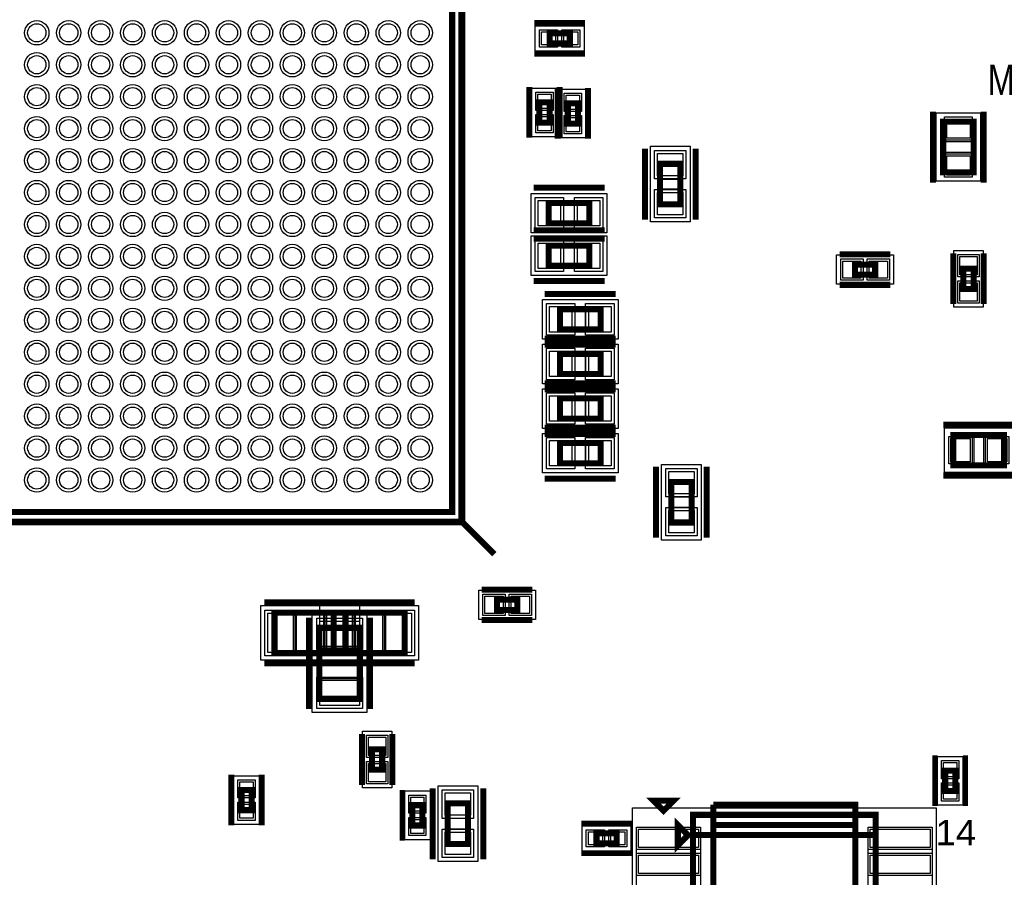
# Model space of a CAD drawing. Extents: x -10 to 137, y -26 to 192.
# Tile 38 of 78: x 62 to 87, y 67 to 89. Entities that reach past the tile are written whole.
import ezdxf

# ---------------------------------------------------------------- set-up
doc = ezdxf.new("R2010")
doc.units = 0
for name, color, linetype in [('BG_SILKSCREEN_TOP', 7, 'CONTINUOUS'), ('PG_ASSEMBLY_TOP', 120, 'CONTINUOUS'), ('PG_DFA_BOUND_TOP', 95, 'CONTINUOUS'), ('PG_PLACE_BOUND_TOP', 23, 'CONTINUOUS'), ('PG_SILKSCREEN_TOP', 7, 'CONTINUOUS'), ('PG_SOLDERMASK_TOP', 110, 'CONTINUOUS'), ('PIN_PASTEMASK_TOP', 212, 'CONTINUOUS'), ('PIN_SOLDERMASK_TOP', 110, 'CONTINUOUS'), ('PIN_TOP', 140, 'CONTINUOUS'), ('VKO_TOP', 243, 'CONTINUOUS')]:
    doc.layers.add(name, color=color, linetype=linetype)

msp = doc.modelspace()

# ---------------------------------------------------------------- linework, layer by layer
at = {"layer": 'PG_ASSEMBLY_TOP', "const_width": 0.1524}
for points in [[(72.898, 76.454), (72.898, 92.456), (56.896, 92.456), (56.896, 76.454), (72.898, 76.454)], [(75.336298, 88.18819), (75.844298, 88.18819), (75.844298, 88.44219), (75.336298, 88.44219), (75.336298, 88.18819)], [(75.0824, 86.715092), (75.0824, 86.207092), (75.3364, 86.207092), (75.3364, 86.715092), (75.0824, 86.715092)], [(75.7936, 86.689692), (75.7936, 86.181692), (76.0476, 86.181692), (76.0476, 86.689692), (75.7936, 86.689692)], [(85.1916, 86.230201), (85.1916, 84.960201), (85.9536, 84.960201), (85.9536, 86.230201), (85.1916, 86.230201)], [(78.613, 84.157566), (78.613, 85.173566), (78.105, 85.173566), (78.105, 84.157566), (78.613, 84.157566)], [(75.315572, 83.68538), (76.331572, 83.68538), (76.331572, 84.19338), (75.315572, 84.19338), (75.315572, 83.68538)], [(75.315826, 82.61858), (76.331572, 82.61858), (76.331572, 83.126326), (75.315572, 83.12658), (75.315826, 82.61858)], [(82.982001, 82.3976), (83.490001, 82.3976), (83.490001, 82.6516), (82.982001, 82.6516), (82.982001, 82.3976)], [(85.6996, 82.550201), (85.6996, 82.042201), (85.9536, 82.042201), (85.9536, 82.550201), (85.6996, 82.550201)], [(76.613799, 81.534), (75.597799, 81.534), (75.597799, 81.026), (76.613799, 81.026), (76.613799, 81.534)], [(76.613799, 80.4164), (75.597799, 80.4164), (75.597799, 79.9084), (76.613799, 79.9084), (76.613799, 80.4164)], [(76.613799, 79.2988), (75.597799, 79.2988), (75.597799, 78.7908), (76.613799, 78.7908), (76.613799, 79.2988)], [(85.448399, 77.6224), (86.718399, 77.6224), (86.718399, 78.3844), (85.448399, 78.3844), (85.448399, 77.6224)], [(76.613799, 78.1812), (75.597799, 78.1812), (75.597799, 77.6732), (76.613799, 77.6732), (76.613799, 78.1812)], [(78.8924, 76.192601), (78.8924, 77.208601), (78.3844, 77.208601), (78.3844, 76.192601), (78.8924, 76.192601)], [(74.527524, 74.257408), (74.019524, 74.257408), (74.019524, 74.003408), (74.527524, 74.003408), (74.527524, 74.257408)], [(68.449601, 72.920202), (70.227601, 72.920202), (70.227601, 73.936202), (68.449601, 73.936202), (68.449601, 72.920202)], [(71.707599, 73.936202), (69.929599, 73.936202), (69.929599, 72.920202), (71.707599, 72.920202), (71.707599, 73.936202)], [(70.5866, 71.777001), (70.5866, 73.555001), (69.5706, 73.555001), (69.5706, 71.777001), (70.5866, 71.777001)], [(70.8914, 70.510601), (70.8914, 70.002601), (71.1454, 70.002601), (71.1454, 70.510601), (70.8914, 70.510601)], [(85.2424, 69.977508), (85.2424, 69.469508), (85.4964, 69.469508), (85.4964, 69.977508), (85.2424, 69.977508)], [(67.87642, 68.98767), (67.87642, 69.49567), (67.62242, 69.49567), (67.62242, 68.98767), (67.87642, 68.98767)], [(71.899158, 69.112801), (71.899158, 68.604801), (72.153158, 68.604801), (72.153158, 69.112801), (71.899158, 69.112801)], [(72.788158, 69.156801), (72.788158, 68.140801), (73.296158, 68.140801), (73.296158, 69.156801), (72.788158, 69.156801)], [(78.802454, 68.363714), (78.548454, 68.617714), (78.548454, 68.109714), (78.802454, 68.363714)], [(78.929454, 63.791714), (83.501454, 63.791714), (83.501454, 68.871714), (78.929454, 68.871714), (78.929454, 68.363714), (83.501454, 68.363714)], [(77.01946, 68.40871), (76.51146, 68.40871), (76.51146, 68.15471), (77.01946, 68.15471), (77.01946, 68.40871)], [(83.501454, 68.363714), (78.929454, 68.363714), (78.929454, 63.791714)]]:
    msp.add_lwpolyline(points, dxfattribs=at)
at = {"layer": 'PG_DFA_BOUND_TOP'}
for points in [[(73.0758, 76.2762), (73.0758, 92.6338), (56.7182, 92.6338), (56.7182, 76.2762)], [(74.98019, 88.63269), (76.200406, 88.63269), (76.200406, 87.99769), (74.98019, 87.99769)], [(74.8919, 85.850984), (74.8919, 87.0712), (75.5269, 87.0712), (75.5269, 85.850984)], [(76.2381, 87.0458), (76.2381, 85.825584), (75.6031, 85.825584), (75.6031, 87.0458)], [(85.0138, 86.4489), (86.1314, 86.4489), (86.1314, 84.741502), (85.0138, 84.741502)], [(78.8543, 83.7184), (77.8637, 83.7184), (77.8637, 85.612732), (78.8543, 85.612732)], [(74.876406, 83.44408), (74.876406, 84.43468), (76.770738, 84.43468), (76.770738, 83.44408)], [(74.876406, 82.377026), (74.876406, 83.367626), (76.770738, 83.367626), (76.770738, 82.377026)], [(82.525001, 82.1563), (82.525001, 82.8929), (83.947, 82.8929), (83.947, 82.1563)], [(85.4583, 83.0072), (86.1949, 83.0072), (86.1949, 81.585201), (85.4583, 81.585201)], [(75.1586, 81.7753), (77.052998, 81.7753), (77.052998, 80.7847), (75.1586, 80.7847)], [(75.1586, 80.6577), (77.052998, 80.6577), (77.052998, 79.6671), (75.1586, 79.6671)], [(75.1586, 79.5401), (77.052998, 79.5401), (77.052998, 78.5495), (75.1586, 78.5495)], [(75.1586, 78.4225), (77.052998, 78.4225), (77.052998, 77.4319), (75.1586, 77.4319)], [(85.2297, 77.4446), (85.2297, 78.5622), (86.937098, 78.5622), (86.937098, 77.4446)], [(79.1337, 75.753402), (78.1431, 75.753402), (78.1431, 77.6478), (79.1337, 77.6478)], [(74.984524, 74.498708), (74.984524, 73.762108), (73.562525, 73.762108), (73.562525, 74.498708)], [(68.103303, 72.742402), (68.103303, 74.114002), (70.5739, 74.114002), (70.5739, 72.742402)], [(72.053897, 74.114002), (72.053897, 72.742402), (69.5833, 72.742402), (69.5833, 74.114002)], [(70.7644, 71.430703), (69.3928, 71.430703), (69.3928, 73.9013), (70.7644, 73.9013)], [(70.6501, 70.9676), (71.3867, 70.9676), (71.3867, 69.545601), (70.6501, 69.545601)], [(85.0519, 70.333707), (85.6869, 70.333707), (85.6869, 69.113309), (85.0519, 69.113309)], [(67.43192, 69.851778), (68.06692, 69.851778), (68.06692, 68.631562), (67.43192, 68.631562)], [(72.546858, 69.596), (73.537458, 69.596), (73.537458, 67.701602), (72.546858, 67.701602)], [(71.708658, 69.469), (72.343658, 69.469), (72.343658, 68.248601), (71.708658, 68.248601)], [(77.413759, 63.613914), (77.413759, 69.049514), (85.017148, 69.049514), (85.017148, 63.613914)], [(77.375659, 68.59921), (77.375659, 67.96421), (76.15526, 67.96421), (76.15526, 68.59921)]]:
    msp.add_lwpolyline(points, close=True, dxfattribs=at)
at = {"layer": 'PG_PLACE_BOUND_TOP'}
for points in [[(56.896, 76.454), (56.896, 92.456), (72.898, 92.456), (72.898, 76.454)], [(75.336298, 88.44219), (75.844298, 88.44219), (75.844298, 88.18819), (75.336298, 88.18819)], [(75.0824, 86.207092), (75.0824, 86.715092), (75.3364, 86.715092), (75.3364, 86.207092)], [(76.0476, 86.689692), (76.0476, 86.181692), (75.7936, 86.181692), (75.7936, 86.689692)], [(85.1916, 86.230201), (85.9536, 86.230201), (85.9536, 84.960201), (85.1916, 84.960201)], [(78.613, 84.157566), (78.105, 84.157566), (78.105, 85.173566), (78.613, 85.173566)], [(75.315572, 83.68538), (75.315572, 84.19338), (76.331572, 84.19338), (76.331572, 83.68538)], [(75.315826, 82.61858), (75.315826, 83.12658), (76.331826, 83.12658), (76.331826, 82.61858)], [(82.982001, 82.3976), (82.982001, 82.6516), (83.490001, 82.6516), (83.490001, 82.3976)], [(85.6996, 82.550201), (85.9536, 82.550201), (85.9536, 82.042201), (85.6996, 82.042201)], [(75.597799, 81.534), (76.613799, 81.534), (76.613799, 81.026), (75.597799, 81.026)], [(75.597799, 80.4164), (76.613799, 80.4164), (76.613799, 79.9084), (75.597799, 79.9084)], [(75.597799, 79.2988), (76.613799, 79.2988), (76.613799, 78.7908), (75.597799, 78.7908)], [(75.597799, 78.1812), (76.613799, 78.1812), (76.613799, 77.6732), (75.597799, 77.6732)], [(85.448399, 77.6224), (85.448399, 78.3844), (86.718399, 78.3844), (86.718399, 77.6224)], [(78.8924, 76.192601), (78.8924, 77.208601), (78.3844, 77.208601), (78.3844, 76.192601)], [(74.527524, 74.257408), (74.527524, 74.003408), (74.019524, 74.003408), (74.019524, 74.257408)], [(68.449601, 72.920202), (70.227601, 72.920202), (70.227601, 73.936202), (68.449601, 73.936202)], [(71.707599, 73.936202), (69.929599, 73.936202), (69.929599, 72.920202), (71.707599, 72.920202)], [(70.5866, 71.777001), (70.5866, 73.555001), (69.5706, 73.555001), (69.5706, 71.777001)], [(70.8914, 70.510601), (71.1454, 70.510601), (71.1454, 70.002601), (70.8914, 70.002601)], [(85.2424, 69.977508), (85.2424, 69.469508), (85.4964, 69.469508), (85.4964, 69.977508)], [(67.62242, 69.49567), (67.87642, 69.49567), (67.87642, 68.98767), (67.62242, 68.98767)], [(71.899158, 69.112801), (71.899158, 68.604801), (72.153158, 68.604801), (72.153158, 69.112801)], [(72.788158, 69.156801), (72.788158, 68.140801), (73.296158, 68.140801), (73.296158, 69.156801)], [(78.929454, 63.791714), (78.929454, 68.871714), (83.501454, 68.871714), (83.501454, 63.791714)], [(77.01946, 68.40871), (76.51146, 68.40871), (76.51146, 68.15471), (77.01946, 68.15471)]]:
    msp.add_lwpolyline(points, close=True, dxfattribs=at)
at = {"layer": 'PG_SILKSCREEN_TOP'}
for points, const_width in [([(56.642, 92.71), (73.152, 92.71), (73.152, 76.2), (73.9521, 75.3999)], 0.1524), ([(73.152, 76.2), (56.642, 76.2), (56.642, 92.71)], 0.1524), ([(74.955298, 88.69619), (76.225298, 88.69619)], 0.1524), ([(74.955298, 87.93419), (76.225298, 87.93419)], 0.1524), ([(74.8284, 87.096092), (74.8284, 85.826092)], 0.1524), ([(75.5396, 87.070692), (75.5396, 85.800692)], 0.1524), ([(75.5904, 87.096092), (75.5904, 85.826092)], 0.1524), ([(76.3016, 87.070692), (76.3016, 85.800692)], 0.1524), ([(84.9376, 86.484201), (84.9376, 84.706201)], 0.1524), ([(86.2076, 86.484201), (86.2076, 84.706201)], 0.1524), ([(77.724, 83.776566), (77.724, 85.554566)], 0.1524), ([(78.994, 83.776566), (78.994, 85.554566)], 0.1524), ([(74.934572, 84.57438), (76.712572, 84.57438)], 0.1524), ([(74.934572, 83.50758), (76.712572, 83.50758)], 0.1524), ([(74.934572, 83.30438), (76.712572, 83.30438)], 0.1524), ([(82.601001, 82.9056), (83.871001, 82.9056)], 0.1524), ([(85.4456, 82.931201), (85.4456, 81.661201)], 0.1524), ([(86.2076, 82.931201), (86.2076, 81.661201)], 0.1524), ([(74.934572, 82.237326), (76.712572, 82.23758)], 0.1524), ([(82.601001, 82.1436), (83.871001, 82.1436)], 0.1524), ([(76.994799, 81.915), (75.216799, 81.915)], 0.1524), ([(76.994799, 80.7974), (75.216799, 80.7974)], 0.1524), ([(76.994799, 80.645), (75.216799, 80.645)], 0.1524), ([(76.994799, 79.6798), (75.216799, 79.6798)], 0.1524), ([(76.994799, 79.5274), (75.216799, 79.5274)], 0.1524), ([(85.194399, 78.6384), (86.972399, 78.6384)], 0.1524), ([(76.994799, 78.5622), (75.216799, 78.5622)], 0.1524), ([(76.994799, 78.4098), (75.216799, 78.4098)], 0.1524), ([(78.0034, 75.811601), (78.0034, 77.589601)], 0.1524), ([(79.2734, 75.811601), (79.2734, 77.589601)], 0.1524), ([(85.194399, 77.3684), (86.972399, 77.3684)], 0.1524), ([(76.994799, 77.2922), (75.216799, 77.2922)], 0.1524), ([(74.908524, 74.511408), (73.638524, 74.511408)], 0.1524), ([(68.195601, 74.190202), (70.481601, 74.190202)], 0.1524), ([(71.961599, 74.190202), (69.675599, 74.190202)], 0.1524), ([(69.3166, 71.523001), (69.3166, 73.809001)], 0.1524), ([(70.8406, 71.523001), (70.8406, 73.809001)], 0.1524), ([(74.908524, 73.749408), (73.638524, 73.749408)], 0.1524), ([(68.195601, 72.666202), (70.481601, 72.666202)], 0.1524), ([(71.961599, 72.666202), (69.675599, 72.666202)], 0.1524), ([(70.6374, 70.891601), (70.6374, 69.621601)], 0.1524), ([(71.3994, 70.891601), (71.3994, 69.621601)], 0.1524), ([(84.9884, 70.358508), (84.9884, 69.088508)], 0.127), ([(85.7504, 70.358508), (85.7504, 69.088508)], 0.127), ([(67.36842, 68.60667), (67.36842, 69.87667)], 0.1524), ([(68.13042, 68.60667), (68.13042, 69.87667)], 0.1524), ([(71.645158, 69.493801), (71.645158, 68.223801)], 0.127), ([(72.407158, 69.537801), (72.407158, 67.759801)], 0.1524), ([(72.407158, 69.493801), (72.407158, 68.223801)], 0.127), ([(73.677158, 69.537801), (73.677158, 67.759801)], 0.1524), ([(78.193514, 68.974746), (78.447514, 69.228746), (77.939514, 69.228746), (78.193514, 68.974746)], 0.1524), ([(82.993454, 68.617714), (79.437454, 68.617714), (79.437454, 63.537714), (82.993454, 63.537714), (82.993454, 69.125714), (79.437454, 69.125714)], 0.1524), ([(79.437454, 69.125714), (79.437454, 68.617714), (82.993454, 68.617714)], 0.1524), ([(77.40046, 68.66271), (76.13046, 68.66271)], 0.127), ([(77.40046, 67.90071), (76.13046, 67.90071)], 0.127)]:
    msp.add_lwpolyline(points, dxfattribs=dict(at, const_width=const_width))
at = {"layer": 'PG_SOLDERMASK_TOP'}
for points in [[(77.515359, 64.102318), (77.515359, 68.56111), (79.115559, 68.56111), (79.115559, 64.102318)], [(83.315348, 64.102318), (83.315348, 68.56111), (84.915548, 68.56111), (84.915548, 64.102318)]]:
    msp.add_lwpolyline(points, close=True, dxfattribs=at)
at = {"layer": 'PIN_PASTEMASK_TOP'}
for points in [[(75.13259, 88.15009), (75.13259, 88.48029), (75.48819, 88.48029), (75.48819, 88.15009)], [(75.692406, 88.15009), (75.692406, 88.48029), (76.048006, 88.48029), (76.048006, 88.15009)], [(75.0443, 86.9188), (75.3745, 86.9188), (75.3745, 86.5632), (75.0443, 86.5632)], [(75.7555, 86.8934), (76.0857, 86.8934), (76.0857, 86.5378), (75.7555, 86.5378)], [(75.0443, 86.358984), (75.3745, 86.358984), (75.3745, 86.003384), (75.0443, 86.003384)], [(75.7555, 86.333584), (76.0857, 86.333584), (76.0857, 85.977984), (75.7555, 85.977984)], [(85.2805, 86.2965), (85.8647, 86.2965), (85.8647, 85.8139), (85.2805, 85.8139)], [(78.6765, 84.876132), (78.0415, 84.876132), (78.0415, 85.434932), (78.6765, 85.434932)], [(85.2805, 85.376502), (85.8647, 85.376502), (85.8647, 84.893902), (85.2805, 84.893902)], [(78.6765, 83.8962), (78.0415, 83.8962), (78.0415, 84.455), (78.6765, 84.455)], [(75.054206, 83.62188), (75.054206, 84.25688), (75.613006, 84.25688), (75.613006, 83.62188)], [(76.034138, 83.62188), (76.034138, 84.25688), (76.592938, 84.25688), (76.592938, 83.62188)], [(75.054206, 82.55508), (75.054206, 83.19008), (75.613006, 83.19008), (75.613006, 82.55508)], [(76.034138, 82.55508), (76.034138, 83.19008), (76.592938, 83.19008), (76.592938, 82.55508)], [(85.6107, 82.8548), (86.0425, 82.8548), (86.0425, 82.3976), (85.6107, 82.3976)], [(82.677401, 82.3087), (82.677401, 82.7405), (83.134601, 82.7405), (83.134601, 82.3087)], [(83.3374, 82.3087), (83.3374, 82.7405), (83.7946, 82.7405), (83.7946, 82.3087)], [(85.6107, 82.194801), (86.0425, 82.194801), (86.0425, 81.737601), (85.6107, 81.737601)], [(75.8952, 81.5975), (75.8952, 80.9625), (75.3364, 80.9625), (75.3364, 81.5975)], [(76.875198, 81.5975), (76.875198, 80.9625), (76.316398, 80.9625), (76.316398, 81.5975)], [(75.8952, 80.4799), (75.8952, 79.8449), (75.3364, 79.8449), (75.3364, 80.4799)], [(76.875198, 80.4799), (76.875198, 79.8449), (76.316398, 79.8449), (76.316398, 80.4799)], [(75.8952, 79.3623), (75.8952, 78.7273), (75.3364, 78.7273), (75.3364, 79.3623)], [(76.875198, 79.3623), (76.875198, 78.7273), (76.316398, 78.7273), (76.316398, 79.3623)], [(75.8952, 78.2447), (75.8952, 77.6097), (75.3364, 77.6097), (75.3364, 78.2447)], [(76.875198, 78.2447), (76.875198, 77.6097), (76.316398, 77.6097), (76.316398, 78.2447)], [(85.3821, 77.7113), (85.3821, 78.2955), (85.8647, 78.2955), (85.8647, 77.7113)], [(86.302098, 77.7113), (86.302098, 78.2955), (86.784698, 78.2955), (86.784698, 77.7113)], [(78.9559, 76.9112), (78.3209, 76.9112), (78.3209, 77.47), (78.9559, 77.47)], [(78.9559, 75.931202), (78.3209, 75.931202), (78.3209, 76.490002), (78.9559, 76.490002)], [(74.172125, 74.346308), (74.172125, 73.914508), (73.714925, 73.914508), (73.714925, 74.346308)], [(74.832124, 74.346308), (74.832124, 73.914508), (74.374924, 73.914508), (74.374924, 74.346308)], [(68.281103, 72.932902), (68.281103, 73.923502), (68.916103, 73.923502), (68.916103, 72.932902)], [(70.5739, 73.0885), (69.5833, 73.0885), (69.5833, 73.7235), (70.5739, 73.7235)], [(70.3961, 73.923502), (70.3961, 72.932902), (69.7611, 72.932902), (69.7611, 73.923502)], [(69.7611, 72.932902), (69.7611, 73.923502), (70.3961, 73.923502), (70.3961, 72.932902)], [(71.876097, 73.923502), (71.876097, 72.932902), (71.241097, 72.932902), (71.241097, 73.923502)], [(70.5739, 71.608503), (69.5833, 71.608503), (69.5833, 72.243503), (70.5739, 72.243503)], [(70.8025, 70.8152), (71.2343, 70.8152), (71.2343, 70.358), (70.8025, 70.358)], [(70.8025, 70.155201), (71.2343, 70.155201), (71.2343, 69.698001), (70.8025, 69.698001)], [(85.2043, 70.181307), (85.5345, 70.181307), (85.5345, 69.825707), (85.2043, 69.825707)], [(67.91452, 69.343778), (67.58432, 69.343778), (67.58432, 69.699378), (67.91452, 69.699378)], [(85.2043, 69.621309), (85.5345, 69.621309), (85.5345, 69.265709), (85.2043, 69.265709)], [(71.861058, 69.3166), (72.191258, 69.3166), (72.191258, 68.961), (71.861058, 68.961)], [(72.724658, 69.4182), (73.359658, 69.4182), (73.359658, 68.8594), (72.724658, 68.8594)], [(67.91452, 68.783962), (67.58432, 68.783962), (67.58432, 69.139562), (67.91452, 69.139562)], [(71.861058, 68.756601), (72.191258, 68.756601), (72.191258, 68.401001), (71.861058, 68.401001)], [(72.724658, 68.438202), (73.359658, 68.438202), (73.359658, 67.879402), (72.724658, 67.879402)], [(76.66326, 68.44681), (76.66326, 68.11661), (76.30766, 68.11661), (76.30766, 68.44681)], [(77.223259, 68.44681), (77.223259, 68.11661), (76.867659, 68.11661), (76.867659, 68.44681)], [(77.566159, 68.05311), (77.566159, 68.51031), (79.064759, 68.51031), (79.064759, 68.05311)], [(83.366148, 68.05311), (83.366148, 68.51031), (84.864748, 68.51031), (84.864748, 68.05311)], [(77.566159, 67.403111), (77.566159, 67.860311), (79.064759, 67.860311), (79.064759, 67.403111)], [(83.366148, 67.403111), (83.366148, 67.860311), (84.864748, 67.860311), (84.864748, 67.403111)]]:
    msp.add_lwpolyline(points, close=True, dxfattribs=at)
for centre in [(62.497005, 88.454992), (63.297003, 88.454992), (64.097002, 88.454992), (64.897, 88.454992), (65.696998, 88.454992), (66.496997, 88.454992), (67.296995, 88.454992), (68.096994, 88.454992), (68.896992, 88.454992), (69.69699, 88.454992), (70.496989, 88.454992), (71.297013, 88.454992), (72.097011, 88.454992), (62.497005, 87.654994), (63.297003, 87.654994), (64.097002, 87.654994), (64.897, 87.654994), (65.696998, 87.654994), (66.496997, 87.654994), (67.296995, 87.654994), (68.096994, 87.654994), (68.896992, 87.654994), (69.69699, 87.654994), (70.496989, 87.654994), (71.297013, 87.654994), (72.097011, 87.654994), (62.497005, 86.854995), (63.297003, 86.854995), (64.097002, 86.854995), (64.897, 86.854995), (65.696998, 86.854995), (66.496997, 86.854995), (67.296995, 86.854995), (68.096994, 86.854995), (68.896992, 86.854995), (69.69699, 86.854995), (70.496989, 86.854995), (71.297013, 86.854995), (72.097011, 86.854995), (62.497005, 86.054997), (63.297003, 86.054997), (64.097002, 86.054997), (64.897, 86.054997), (65.696998, 86.054997), (66.496997, 86.054997), (67.296995, 86.054997), (68.096994, 86.054997), (68.896992, 86.054997), (69.69699, 86.054997), (70.496989, 86.054997), (71.297013, 86.054997), (72.097011, 86.054997), (62.497005, 85.254998), (63.297003, 85.254998), (64.097002, 85.254998), (64.897, 85.254998), (65.696998, 85.254998), (66.496997, 85.254998), (67.296995, 85.254998), (68.096994, 85.254998), (68.896992, 85.254998), (69.69699, 85.254998), (70.496989, 85.254998), (71.297013, 85.254998), (72.097011, 85.254998), (62.497005, 84.455), (63.297003, 84.455), (64.097002, 84.455), (64.897, 84.455), (65.696998, 84.455), (66.496997, 84.455), (67.296995, 84.455), (68.096994, 84.455), (68.896992, 84.455), (69.69699, 84.455), (70.496989, 84.455), (71.297013, 84.455), (72.097011, 84.455), (62.497005, 83.655002), (63.297003, 83.655002), (64.097002, 83.655002), (64.897, 83.655002), (65.696998, 83.655002), (66.496997, 83.655002), (67.296995, 83.655002), (68.096994, 83.655002), (68.896992, 83.655002), (69.69699, 83.655002), (70.496989, 83.655002), (71.297013, 83.655002), (72.097011, 83.655002), (62.497005, 82.855003), (63.297003, 82.855003), (64.097002, 82.855003), (64.897, 82.855003), (65.696998, 82.855003), (66.496997, 82.855003), (67.296995, 82.855003), (68.096994, 82.855003), (68.896992, 82.855003), (69.69699, 82.855003), (70.496989, 82.855003), (71.297013, 82.855003), (72.097011, 82.855003), (62.497005, 82.055005), (63.297003, 82.055005), (64.097002, 82.055005), (64.897, 82.055005), (65.696998, 82.055005), (66.496997, 82.055005), (67.296995, 82.055005), (68.096994, 82.055005), (68.896992, 82.055005), (69.69699, 82.055005), (70.496989, 82.055005), (71.297013, 82.055005), (72.097011, 82.055005), (62.497005, 81.255006), (63.297003, 81.255006), (64.097002, 81.255006), (64.897, 81.255006), (65.696998, 81.255006), (66.496997, 81.255006), (67.296995, 81.255006), (68.096994, 81.255006), (68.896992, 81.255006), (69.69699, 81.255006), (70.496989, 81.255006), (71.297013, 81.255006), (72.097011, 81.255006), (62.497005, 80.455008), (63.297003, 80.455008), (64.097002, 80.455008), (64.897, 80.455008), (65.696998, 80.455008), (66.496997, 80.455008), (67.296995, 80.455008), (68.096994, 80.455008), (68.896992, 80.455008), (69.69699, 80.455008), (70.496989, 80.455008), (71.297013, 80.455008), (72.097011, 80.455008), (62.497005, 79.65501), (63.297003, 79.65501), (64.097002, 79.65501), (64.897, 79.65501), (65.696998, 79.65501), (66.496997, 79.65501), (67.296995, 79.65501), (68.096994, 79.65501), (68.896992, 79.65501), (69.69699, 79.65501), (70.496989, 79.65501), (71.297013, 79.65501), (72.097011, 79.65501), (62.497005, 78.855011), (63.297003, 78.855011), (64.097002, 78.855011), (64.897, 78.855011), (65.696998, 78.855011), (66.496997, 78.855011), (67.296995, 78.855011), (68.096994, 78.855011), (68.896992, 78.855011), (69.69699, 78.855011), (70.496989, 78.855011), (71.297013, 78.855011), (72.097011, 78.855011), (62.497005, 78.054987), (63.297003, 78.054987), (64.097002, 78.054987), (64.897, 78.054987), (65.696998, 78.054987), (66.496997, 78.054987), (67.296995, 78.054987), (68.096994, 78.054987), (68.896992, 78.054987), (69.69699, 78.054987), (70.496989, 78.054987), (71.297013, 78.054987), (72.097011, 78.054987), (62.497005, 77.254989), (63.297003, 77.254989), (64.097002, 77.254989), (64.897, 77.254989), (65.696998, 77.254989), (66.496997, 77.254989), (67.296995, 77.254989), (68.096994, 77.254989), (68.896992, 77.254989), (69.69699, 77.254989), (70.496989, 77.254989), (71.297013, 77.254989), (72.097011, 77.254989)]:
    msp.add_circle(centre, 0.2286, dxfattribs=at)
at = {"layer": 'PIN_SOLDERMASK_TOP'}
for points in [[(75.08179, 88.09929), (75.08179, 88.53109), (75.53899, 88.53109), (75.53899, 88.09929)], [(75.641606, 88.09929), (75.641606, 88.53109), (76.098806, 88.53109), (76.098806, 88.09929)], [(74.9935, 86.9696), (75.4253, 86.9696), (75.4253, 86.5124), (74.9935, 86.5124)], [(75.7047, 86.9442), (76.1365, 86.9442), (76.1365, 86.487), (75.7047, 86.487)], [(74.9935, 86.409784), (75.4253, 86.409784), (75.4253, 85.952584), (74.9935, 85.952584)], [(75.7047, 86.384384), (76.1365, 86.384384), (76.1365, 85.927184), (75.7047, 85.927184)], [(85.2297, 86.3473), (85.9155, 86.3473), (85.9155, 85.7631), (85.2297, 85.7631)], [(78.7527, 84.799932), (77.9653, 84.799932), (77.9653, 85.511132), (78.7527, 85.511132)], [(85.2297, 85.427302), (85.9155, 85.427302), (85.9155, 84.843102), (85.2297, 84.843102)], [(74.978006, 83.54568), (74.978006, 84.33308), (75.689206, 84.33308), (75.689206, 83.54568)], [(75.957938, 83.54568), (75.957938, 84.33308), (76.669138, 84.33308), (76.669138, 83.54568)], [(78.7527, 83.82), (77.9653, 83.82), (77.9653, 84.5312), (78.7527, 84.5312)], [(74.978006, 82.47888), (74.978006, 83.26628), (75.689206, 83.26628), (75.689206, 82.47888)], [(75.957938, 82.47888), (75.957938, 83.26628), (76.669138, 83.26628), (76.669138, 82.47888)], [(85.5599, 82.9056), (86.0933, 82.9056), (86.0933, 82.3468), (85.5599, 82.3468)], [(82.626601, 82.2579), (82.626601, 82.7913), (83.185401, 82.7913), (83.185401, 82.2579)], [(83.2866, 82.2579), (83.2866, 82.7913), (83.8454, 82.7913), (83.8454, 82.2579)], [(85.5599, 82.245601), (86.0933, 82.245601), (86.0933, 81.686801), (85.5599, 81.686801)], [(75.9714, 81.6737), (75.9714, 80.8863), (75.2602, 80.8863), (75.2602, 81.6737)], [(76.951398, 81.6737), (76.951398, 80.8863), (76.240198, 80.8863), (76.240198, 81.6737)], [(75.9714, 80.5561), (75.9714, 79.7687), (75.2602, 79.7687), (75.2602, 80.5561)], [(76.951398, 80.5561), (76.951398, 79.7687), (76.240198, 79.7687), (76.240198, 80.5561)], [(75.9714, 79.4385), (75.9714, 78.6511), (75.2602, 78.6511), (75.2602, 79.4385)], [(76.951398, 79.4385), (76.951398, 78.6511), (76.240198, 78.6511), (76.240198, 79.4385)], [(75.9714, 78.3209), (75.9714, 77.5335), (75.2602, 77.5335), (75.2602, 78.3209)], [(76.951398, 78.3209), (76.951398, 77.5335), (76.240198, 77.5335), (76.240198, 78.3209)], [(85.3313, 77.6605), (85.3313, 78.3463), (85.9155, 78.3463), (85.9155, 77.6605)], [(86.251298, 77.6605), (86.251298, 78.3463), (86.835498, 78.3463), (86.835498, 77.6605)], [(79.0321, 76.835), (78.2447, 76.835), (78.2447, 77.5462), (79.0321, 77.5462)], [(79.0321, 75.855002), (78.2447, 75.855002), (78.2447, 76.566202), (79.0321, 76.566202)], [(74.222925, 74.397108), (74.222925, 73.863708), (73.664125, 73.863708), (73.664125, 74.397108)], [(74.882924, 74.397108), (74.882924, 73.863708), (74.324124, 73.863708), (74.324124, 74.397108)], [(68.204903, 72.856702), (68.204903, 73.999702), (68.992303, 73.999702), (68.992303, 72.856702)], [(70.4723, 73.999702), (70.4723, 72.856702), (69.6849, 72.856702), (69.6849, 73.999702)], [(69.6849, 72.856702), (69.6849, 73.999702), (70.4723, 73.999702), (70.4723, 72.856702)], [(71.952297, 73.999702), (71.952297, 72.856702), (71.164897, 72.856702), (71.164897, 73.999702)], [(70.6501, 73.0123), (69.5071, 73.0123), (69.5071, 73.7997), (70.6501, 73.7997)], [(70.6501, 71.532303), (69.5071, 71.532303), (69.5071, 72.319703), (70.6501, 72.319703)], [(70.7517, 70.866), (71.2851, 70.866), (71.2851, 70.3072), (70.7517, 70.3072)], [(70.7517, 70.206001), (71.2851, 70.206001), (71.2851, 69.647201), (70.7517, 69.647201)], [(85.1535, 70.232107), (85.5853, 70.232107), (85.5853, 69.774907), (85.1535, 69.774907)], [(67.96532, 69.292978), (67.53352, 69.292978), (67.53352, 69.750178), (67.96532, 69.750178)], [(85.1535, 69.672109), (85.5853, 69.672109), (85.5853, 69.214909), (85.1535, 69.214909)], [(71.810258, 69.3674), (72.242058, 69.3674), (72.242058, 68.9102), (71.810258, 68.9102)], [(72.648458, 69.4944), (73.435858, 69.4944), (73.435858, 68.7832), (72.648458, 68.7832)], [(67.96532, 68.733162), (67.53352, 68.733162), (67.53352, 69.190362), (67.96532, 69.190362)], [(71.810258, 68.807401), (72.242058, 68.807401), (72.242058, 68.350201), (71.810258, 68.350201)], [(77.515359, 68.00231), (77.515359, 68.56111), (79.115559, 68.56111), (79.115559, 68.00231)], [(83.315348, 68.00231), (83.315348, 68.56111), (84.915548, 68.56111), (84.915548, 68.00231)], [(72.648458, 68.514402), (73.435858, 68.514402), (73.435858, 67.803202), (72.648458, 67.803202)], [(76.71406, 68.49761), (76.71406, 68.06581), (76.25686, 68.06581), (76.25686, 68.49761)], [(77.274059, 68.49761), (77.274059, 68.06581), (76.816859, 68.06581), (76.816859, 68.49761)], [(77.515359, 67.352311), (77.515359, 67.911111), (79.115559, 67.911111), (79.115559, 67.352311)], [(83.315348, 67.352311), (83.315348, 67.911111), (84.915548, 67.911111), (84.915548, 67.352311)]]:
    msp.add_lwpolyline(points, close=True, dxfattribs=at)
for centre in [(62.497005, 88.454992), (63.297003, 88.454992), (64.097002, 88.454992), (64.897, 88.454992), (65.696998, 88.454992), (66.496997, 88.454992), (67.296995, 88.454992), (68.096994, 88.454992), (68.896992, 88.454992), (69.69699, 88.454992), (70.496989, 88.454992), (71.297013, 88.454992), (72.097011, 88.454992), (62.497005, 87.654994), (63.297003, 87.654994), (64.097002, 87.654994), (64.897, 87.654994), (65.696998, 87.654994), (66.496997, 87.654994), (67.296995, 87.654994), (68.096994, 87.654994), (68.896992, 87.654994), (69.69699, 87.654994), (70.496989, 87.654994), (71.297013, 87.654994), (72.097011, 87.654994), (62.497005, 86.854995), (63.297003, 86.854995), (64.097002, 86.854995), (64.897, 86.854995), (65.696998, 86.854995), (66.496997, 86.854995), (67.296995, 86.854995), (68.096994, 86.854995), (68.896992, 86.854995), (69.69699, 86.854995), (70.496989, 86.854995), (71.297013, 86.854995), (72.097011, 86.854995), (62.497005, 86.054997), (63.297003, 86.054997), (64.097002, 86.054997), (64.897, 86.054997), (65.696998, 86.054997), (66.496997, 86.054997), (67.296995, 86.054997), (68.096994, 86.054997), (68.896992, 86.054997), (69.69699, 86.054997), (70.496989, 86.054997), (71.297013, 86.054997), (72.097011, 86.054997), (62.497005, 85.254998), (63.297003, 85.254998), (64.097002, 85.254998), (64.897, 85.254998), (65.696998, 85.254998), (66.496997, 85.254998), (67.296995, 85.254998), (68.096994, 85.254998), (68.896992, 85.254998), (69.69699, 85.254998), (70.496989, 85.254998), (71.297013, 85.254998), (72.097011, 85.254998), (62.497005, 84.455), (63.297003, 84.455), (64.097002, 84.455), (64.897, 84.455), (65.696998, 84.455), (66.496997, 84.455), (67.296995, 84.455), (68.096994, 84.455), (68.896992, 84.455), (69.69699, 84.455), (70.496989, 84.455), (71.297013, 84.455), (72.097011, 84.455), (62.497005, 83.655002), (63.297003, 83.655002), (64.097002, 83.655002), (64.897, 83.655002), (65.696998, 83.655002), (66.496997, 83.655002), (67.296995, 83.655002), (68.096994, 83.655002), (68.896992, 83.655002), (69.69699, 83.655002), (70.496989, 83.655002), (71.297013, 83.655002), (72.097011, 83.655002), (62.497005, 82.855003), (63.297003, 82.855003), (64.097002, 82.855003), (64.897, 82.855003), (65.696998, 82.855003), (66.496997, 82.855003), (67.296995, 82.855003), (68.096994, 82.855003), (68.896992, 82.855003), (69.69699, 82.855003), (70.496989, 82.855003), (71.297013, 82.855003), (72.097011, 82.855003), (62.497005, 82.055005), (63.297003, 82.055005), (64.097002, 82.055005), (64.897, 82.055005), (65.696998, 82.055005), (66.496997, 82.055005), (67.296995, 82.055005), (68.096994, 82.055005), (68.896992, 82.055005), (69.69699, 82.055005), (70.496989, 82.055005), (71.297013, 82.055005), (72.097011, 82.055005), (62.497005, 81.255006), (63.297003, 81.255006), (64.097002, 81.255006), (64.897, 81.255006), (65.696998, 81.255006), (66.496997, 81.255006), (67.296995, 81.255006), (68.096994, 81.255006), (68.896992, 81.255006), (69.69699, 81.255006), (70.496989, 81.255006), (71.297013, 81.255006), (72.097011, 81.255006), (62.497005, 80.455008), (63.297003, 80.455008), (64.097002, 80.455008), (64.897, 80.455008), (65.696998, 80.455008), (66.496997, 80.455008), (67.296995, 80.455008), (68.096994, 80.455008), (68.896992, 80.455008), (69.69699, 80.455008), (70.496989, 80.455008), (71.297013, 80.455008), (72.097011, 80.455008), (62.497005, 79.65501), (63.297003, 79.65501), (64.097002, 79.65501), (64.897, 79.65501), (65.696998, 79.65501), (66.496997, 79.65501), (67.296995, 79.65501), (68.096994, 79.65501), (68.896992, 79.65501), (69.69699, 79.65501), (70.496989, 79.65501), (71.297013, 79.65501), (72.097011, 79.65501), (62.497005, 78.855011), (63.297003, 78.855011), (64.097002, 78.855011), (64.897, 78.855011), (65.696998, 78.855011), (66.496997, 78.855011), (67.296995, 78.855011), (68.096994, 78.855011), (68.896992, 78.855011), (69.69699, 78.855011), (70.496989, 78.855011), (71.297013, 78.855011), (72.097011, 78.855011), (62.497005, 78.054987), (63.297003, 78.054987), (64.097002, 78.054987), (64.897, 78.054987), (65.696998, 78.054987), (66.496997, 78.054987), (67.296995, 78.054987), (68.096994, 78.054987), (68.896992, 78.054987), (69.69699, 78.054987), (70.496989, 78.054987), (71.297013, 78.054987), (72.097011, 78.054987), (62.497005, 77.254989), (63.297003, 77.254989), (64.097002, 77.254989), (64.897, 77.254989), (65.696998, 77.254989), (66.496997, 77.254989), (67.296995, 77.254989), (68.096994, 77.254989), (68.896992, 77.254989), (69.69699, 77.254989), (70.496989, 77.254989), (71.297013, 77.254989), (72.097011, 77.254989)]:
    msp.add_circle(centre, 0.3048, dxfattribs=at)
at = {"layer": 'PIN_TOP'}
for points in [[(75.13259, 88.15009), (75.13259, 88.48029), (75.48819, 88.48029), (75.48819, 88.15009)], [(75.692406, 88.15009), (75.692406, 88.48029), (76.048006, 88.48029), (76.048006, 88.15009)], [(75.0443, 86.9188), (75.3745, 86.9188), (75.3745, 86.5632), (75.0443, 86.5632)], [(75.7555, 86.8934), (76.0857, 86.8934), (76.0857, 86.5378), (75.7555, 86.5378)], [(75.0443, 86.358984), (75.3745, 86.358984), (75.3745, 86.003384), (75.0443, 86.003384)], [(75.7555, 86.333584), (76.0857, 86.333584), (76.0857, 85.977984), (75.7555, 85.977984)], [(85.2805, 86.2965), (85.8647, 86.2965), (85.8647, 85.8139), (85.2805, 85.8139)], [(78.6765, 84.876132), (78.0415, 84.876132), (78.0415, 85.434932), (78.6765, 85.434932)], [(85.2805, 85.376502), (85.8647, 85.376502), (85.8647, 84.893902), (85.2805, 84.893902)], [(78.6765, 83.8962), (78.0415, 83.8962), (78.0415, 84.455), (78.6765, 84.455)], [(75.054206, 83.62188), (75.054206, 84.25688), (75.613006, 84.25688), (75.613006, 83.62188)], [(76.034138, 83.62188), (76.034138, 84.25688), (76.592938, 84.25688), (76.592938, 83.62188)], [(75.054206, 82.55508), (75.054206, 83.19008), (75.613006, 83.19008), (75.613006, 82.55508)], [(76.034138, 82.55508), (76.034138, 83.19008), (76.592938, 83.19008), (76.592938, 82.55508)], [(85.6107, 82.8548), (86.0425, 82.8548), (86.0425, 82.3976), (85.6107, 82.3976)], [(82.677401, 82.3087), (82.677401, 82.7405), (83.134601, 82.7405), (83.134601, 82.3087)], [(83.3374, 82.3087), (83.3374, 82.7405), (83.7946, 82.7405), (83.7946, 82.3087)], [(85.6107, 82.194801), (86.0425, 82.194801), (86.0425, 81.737601), (85.6107, 81.737601)], [(75.8952, 81.5975), (75.8952, 80.9625), (75.3364, 80.9625), (75.3364, 81.5975)], [(76.875198, 81.5975), (76.875198, 80.9625), (76.316398, 80.9625), (76.316398, 81.5975)], [(75.8952, 80.4799), (75.8952, 79.8449), (75.3364, 79.8449), (75.3364, 80.4799)], [(76.875198, 80.4799), (76.875198, 79.8449), (76.316398, 79.8449), (76.316398, 80.4799)], [(75.8952, 79.3623), (75.8952, 78.7273), (75.3364, 78.7273), (75.3364, 79.3623)], [(76.875198, 79.3623), (76.875198, 78.7273), (76.316398, 78.7273), (76.316398, 79.3623)], [(75.8952, 78.2447), (75.8952, 77.6097), (75.3364, 77.6097), (75.3364, 78.2447)], [(76.875198, 78.2447), (76.875198, 77.6097), (76.316398, 77.6097), (76.316398, 78.2447)], [(85.3821, 77.7113), (85.3821, 78.2955), (85.8647, 78.2955), (85.8647, 77.7113)], [(86.302098, 77.7113), (86.302098, 78.2955), (86.784698, 78.2955), (86.784698, 77.7113)], [(78.9559, 76.9112), (78.3209, 76.9112), (78.3209, 77.47), (78.9559, 77.47)], [(78.9559, 75.931202), (78.3209, 75.931202), (78.3209, 76.490002), (78.9559, 76.490002)], [(74.172125, 74.346308), (74.172125, 73.914508), (73.714925, 73.914508), (73.714925, 74.346308)], [(74.832124, 74.346308), (74.832124, 73.914508), (74.374924, 73.914508), (74.374924, 74.346308)], [(68.281103, 72.932902), (68.281103, 73.923502), (68.916103, 73.923502), (68.916103, 72.932902)], [(70.5739, 73.0885), (69.5833, 73.0885), (69.5833, 73.7235), (70.5739, 73.7235)], [(70.3961, 73.923502), (70.3961, 72.932902), (69.7611, 72.932902), (69.7611, 73.923502)], [(69.7611, 72.932902), (69.7611, 73.923502), (70.3961, 73.923502), (70.3961, 72.932902)], [(71.876097, 73.923502), (71.876097, 72.932902), (71.241097, 72.932902), (71.241097, 73.923502)], [(70.5739, 71.608503), (69.5833, 71.608503), (69.5833, 72.243503), (70.5739, 72.243503)], [(70.8025, 70.8152), (71.2343, 70.8152), (71.2343, 70.358), (70.8025, 70.358)], [(70.8025, 70.155201), (71.2343, 70.155201), (71.2343, 69.698001), (70.8025, 69.698001)], [(85.2043, 70.181307), (85.5345, 70.181307), (85.5345, 69.825707), (85.2043, 69.825707)], [(67.91452, 69.343778), (67.58432, 69.343778), (67.58432, 69.699378), (67.91452, 69.699378)], [(85.2043, 69.621309), (85.5345, 69.621309), (85.5345, 69.265709), (85.2043, 69.265709)], [(71.861058, 69.3166), (72.191258, 69.3166), (72.191258, 68.961), (71.861058, 68.961)], [(72.724658, 69.4182), (73.359658, 69.4182), (73.359658, 68.8594), (72.724658, 68.8594)], [(67.91452, 68.783962), (67.58432, 68.783962), (67.58432, 69.139562), (67.91452, 69.139562)], [(71.861058, 68.756601), (72.191258, 68.756601), (72.191258, 68.401001), (71.861058, 68.401001)], [(72.724658, 68.438202), (73.359658, 68.438202), (73.359658, 67.879402), (72.724658, 67.879402)], [(76.66326, 68.44681), (76.66326, 68.11661), (76.30766, 68.11661), (76.30766, 68.44681)], [(77.223259, 68.44681), (77.223259, 68.11661), (76.867659, 68.11661), (76.867659, 68.44681)], [(77.566159, 68.05311), (77.566159, 68.51031), (79.064759, 68.51031), (79.064759, 68.05311)], [(83.366148, 68.05311), (83.366148, 68.51031), (84.864748, 68.51031), (84.864748, 68.05311)], [(77.566159, 67.403111), (77.566159, 67.860311), (79.064759, 67.860311), (79.064759, 67.403111)], [(83.366148, 67.403111), (83.366148, 67.860311), (84.864748, 67.860311), (84.864748, 67.403111)]]:
    msp.add_lwpolyline(points, close=True, dxfattribs=at)
for centre in [(62.497005, 88.454992), (63.297003, 88.454992), (64.097002, 88.454992), (64.897, 88.454992), (65.696998, 88.454992), (66.496997, 88.454992), (67.296995, 88.454992), (68.096994, 88.454992), (68.896992, 88.454992), (69.69699, 88.454992), (70.496989, 88.454992), (71.297013, 88.454992), (72.097011, 88.454992), (62.497005, 87.654994), (63.297003, 87.654994), (64.097002, 87.654994), (64.897, 87.654994), (65.696998, 87.654994), (66.496997, 87.654994), (67.296995, 87.654994), (68.096994, 87.654994), (68.896992, 87.654994), (69.69699, 87.654994), (70.496989, 87.654994), (71.297013, 87.654994), (72.097011, 87.654994), (62.497005, 86.854995), (63.297003, 86.854995), (64.097002, 86.854995), (64.897, 86.854995), (65.696998, 86.854995), (66.496997, 86.854995), (67.296995, 86.854995), (68.096994, 86.854995), (68.896992, 86.854995), (69.69699, 86.854995), (70.496989, 86.854995), (71.297013, 86.854995), (72.097011, 86.854995), (62.497005, 86.054997), (63.297003, 86.054997), (64.097002, 86.054997), (64.897, 86.054997), (65.696998, 86.054997), (66.496997, 86.054997), (67.296995, 86.054997), (68.096994, 86.054997), (68.896992, 86.054997), (69.69699, 86.054997), (70.496989, 86.054997), (71.297013, 86.054997), (72.097011, 86.054997), (62.497005, 85.254998), (63.297003, 85.254998), (64.097002, 85.254998), (64.897, 85.254998), (65.696998, 85.254998), (66.496997, 85.254998), (67.296995, 85.254998), (68.096994, 85.254998), (68.896992, 85.254998), (69.69699, 85.254998), (70.496989, 85.254998), (71.297013, 85.254998), (72.097011, 85.254998), (62.497005, 84.455), (63.297003, 84.455), (64.097002, 84.455), (64.897, 84.455), (65.696998, 84.455), (66.496997, 84.455), (67.296995, 84.455), (68.096994, 84.455), (68.896992, 84.455), (69.69699, 84.455), (70.496989, 84.455), (71.297013, 84.455), (72.097011, 84.455), (62.497005, 83.655002), (63.297003, 83.655002), (64.097002, 83.655002), (64.897, 83.655002), (65.696998, 83.655002), (66.496997, 83.655002), (67.296995, 83.655002), (68.096994, 83.655002), (68.896992, 83.655002), (69.69699, 83.655002), (70.496989, 83.655002), (71.297013, 83.655002), (72.097011, 83.655002), (62.497005, 82.855003), (63.297003, 82.855003), (64.097002, 82.855003), (64.897, 82.855003), (65.696998, 82.855003), (66.496997, 82.855003), (67.296995, 82.855003), (68.096994, 82.855003), (68.896992, 82.855003), (69.69699, 82.855003), (70.496989, 82.855003), (71.297013, 82.855003), (72.097011, 82.855003), (62.497005, 82.055005), (63.297003, 82.055005), (64.097002, 82.055005), (64.897, 82.055005), (65.696998, 82.055005), (66.496997, 82.055005), (67.296995, 82.055005), (68.096994, 82.055005), (68.896992, 82.055005), (69.69699, 82.055005), (70.496989, 82.055005), (71.297013, 82.055005), (72.097011, 82.055005), (62.497005, 81.255006), (63.297003, 81.255006), (64.097002, 81.255006), (64.897, 81.255006), (65.696998, 81.255006), (66.496997, 81.255006), (67.296995, 81.255006), (68.096994, 81.255006), (68.896992, 81.255006), (69.69699, 81.255006), (70.496989, 81.255006), (71.297013, 81.255006), (72.097011, 81.255006), (62.497005, 80.455008), (63.297003, 80.455008), (64.097002, 80.455008), (64.897, 80.455008), (65.696998, 80.455008), (66.496997, 80.455008), (67.296995, 80.455008), (68.096994, 80.455008), (68.896992, 80.455008), (69.69699, 80.455008), (70.496989, 80.455008), (71.297013, 80.455008), (72.097011, 80.455008), (62.497005, 79.65501), (63.297003, 79.65501), (64.097002, 79.65501), (64.897, 79.65501), (65.696998, 79.65501), (66.496997, 79.65501), (67.296995, 79.65501), (68.096994, 79.65501), (68.896992, 79.65501), (69.69699, 79.65501), (70.496989, 79.65501), (71.297013, 79.65501), (72.097011, 79.65501), (62.497005, 78.855011), (63.297003, 78.855011), (64.097002, 78.855011), (64.897, 78.855011), (65.696998, 78.855011), (66.496997, 78.855011), (67.296995, 78.855011), (68.096994, 78.855011), (68.896992, 78.855011), (69.69699, 78.855011), (70.496989, 78.855011), (71.297013, 78.855011), (72.097011, 78.855011), (62.497005, 78.054987), (63.297003, 78.054987), (64.097002, 78.054987), (64.897, 78.054987), (65.696998, 78.054987), (66.496997, 78.054987), (67.296995, 78.054987), (68.096994, 78.054987), (68.896992, 78.054987), (69.69699, 78.054987), (70.496989, 78.054987), (71.297013, 78.054987), (72.097011, 78.054987), (62.497005, 77.254989), (63.297003, 77.254989), (64.097002, 77.254989), (64.897, 77.254989), (65.696998, 77.254989), (66.496997, 77.254989), (67.296995, 77.254989), (68.096994, 77.254989), (68.896992, 77.254989), (69.69699, 77.254989), (70.496989, 77.254989), (71.297013, 77.254989), (72.097011, 77.254989)]:
    msp.add_circle(centre, 0.2286, dxfattribs=at)
at = {"layer": 'VKO_TOP'}
for points in [[(85.9536, 85.722201), (85.1916, 85.722201), (85.1916, 85.468201), (85.9536, 85.468201)], [(78.613, 84.538566), (78.105, 84.538566), (78.105, 84.792566), (78.613, 84.792566)], [(75.696572, 83.68538), (75.696572, 84.19338), (75.950572, 84.19338), (75.950572, 83.68538)], [(75.696572, 82.61858), (75.696572, 83.12658), (75.950572, 83.12658), (75.950572, 82.61858)], [(75.978799, 81.534), (76.232799, 81.534), (76.232799, 81.026), (75.978799, 81.026)], [(75.978799, 80.4164), (76.232799, 80.4164), (76.232799, 79.9084), (75.978799, 79.9084)], [(75.978799, 79.2988), (76.232799, 79.2988), (76.232799, 78.7908), (75.978799, 78.7908)], [(75.978799, 78.1812), (76.232799, 78.1812), (76.232799, 77.6732), (75.978799, 77.6732)], [(85.956399, 78.3844), (85.956399, 77.6224), (86.210399, 77.6224), (86.210399, 78.3844)], [(78.3844, 76.573601), (78.8924, 76.573601), (78.8924, 76.827601), (78.3844, 76.827601)], [(68.957601, 73.936202), (68.957601, 72.920202), (69.719601, 72.920202), (69.719601, 73.936202)], [(71.199599, 72.920202), (71.199599, 73.936202), (70.437599, 73.936202), (70.437599, 72.920202)], [(69.5706, 72.285001), (70.5866, 72.285001), (70.5866, 73.047001), (69.5706, 73.047001)], [(73.296158, 68.775801), (72.788158, 68.775801), (72.788158, 68.521801), (73.296158, 68.521801)]]:
    msp.add_lwpolyline(points, close=True, dxfattribs=at)

# ---------------------------------------------------------------- texts
at = {"layer": 'BG_SILKSCREEN_TOP', "width": 0.8}
msp.add_text('MCU_PORZ_HDR', height=0.762, dxfattribs=at).set_placement((86.308565, 86.8934))
at = {"layer": 'PG_SILKSCREEN_TOP', "width": 1.08}
msp.add_text('14', height=0.635, dxfattribs=at).set_placement((85.000054, 68.109714))

doc.saveas('drawing.dxf')
